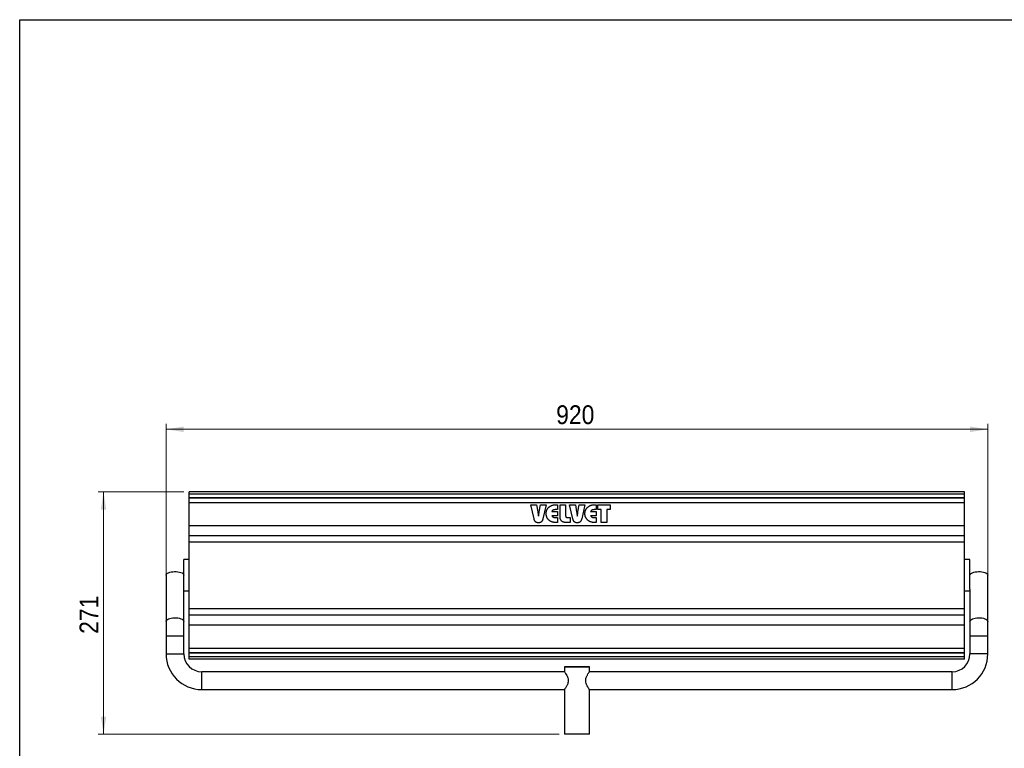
# Model space of a CAD drawing. Header units: millimetres. Extents: x 5 to 415, y 5 to 292.
# Tile 2 of 4: x 10 to 194, y 151 to 287. Entities that reach past the tile are written whole.
import ezdxf

# ---------------------------------------------------------------- set-up
doc = ezdxf.new("R2010")
doc.units = ezdxf.units.MM
doc.linetypes.add('SLD-Continua', pattern=[0])
doc.styles.add('SLDTEXTSTYLE0', font='GOTHIC.TTF', dxfattribs={"width": 0.913})
doc.dimstyles.new('SLDDIMSTYLE1', dxfattribs={"dimtxt": 3.5, "dimasz": 3.302, "dimexe": 0, "dimexo": 0.0625, "dimgap": 0.875, "dimtad": 1, "dimdec": 0, "dimlfac": 6, "dimrnd": 1e-09, "dimzin": 12, "dimdsep": 46, "dimtxsty": 'SLDTEXTSTYLE0', "dimsah": 1, "dimcen": 0.09, "dimadec": 0, "dimazin": 3, "dimtfac": 1, "dimtdec": 0, "dimtofl": 0, "dimtmove": 0, "dimatfit": 3, "dimfxl": 1, "dimfrac": 2, "dimtolj": 1, "dimtzin": 12, "dimarcsym": 0})
doc.dimstyles.new('SLDDIMSTYLE2', dxfattribs={"dimtxt": 3.5, "dimasz": 3.302, "dimexe": 0, "dimexo": 0.0625, "dimgap": 0.875, "dimtad": 1, "dimlfac": 6, "dimrnd": 1e-09, "dimzin": 12, "dimdsep": 46, "dimtxsty": 'SLDTEXTSTYLE0', "dimsah": 1, "dimcen": 0.09, "dimadec": 0, "dimazin": 3, "dimtfac": 1, "dimtofl": 0, "dimtmove": 0, "dimatfit": 3, "dimfxl": 1, "dimfrac": 2, "dimtolj": 1, "dimtzin": 12, "dimarcsym": 0})

# ---------------------------------------------------------------- blocks, each defined once
blk = doc.blocks.new('_D_8')
at = {"color": 7, "linetype": 'SLD-Continua', "lineweight": 0}
for p, q in [((37.31, 173.06), (37.31, 211.61)), ((190.64, 173.06), (190.64, 211.61)), ((190.64, 210.61), (37.31, 210.61))]:
    blk.add_line(p, q, dxfattribs=at)
at = {"color": 7, "linetype": 'SLD-Continua', "lineweight": 18}
for points in [[(37.31, 210.61), (40.61, 210.1), (40.61, 211.12)], [(190.64, 210.61), (187.34, 211.12), (187.34, 210.1)]]:
    blk.add_solid(points, dxfattribs=at)
at = {"color": 7, "linetype": 'SLD-Continua', "lineweight": 18, "insert": (110.1, 215.08), "char_height": 3.5, "attachment_point": 1, "style": 'SLDTEXTSTYLE0'}
blk.add_mtext('920', dxfattribs=at)
blk = doc.blocks.new('_D_9')
at = {"color": 7, "linetype": 'SLD-Continua', "lineweight": 0}
for p, q in [((40.64, 198.94), (24.64, 198.94)), ((25.64, 198.94), (25.64, 153.73)), ((110.64, 153.73), (24.64, 153.73))]:
    blk.add_line(p, q, dxfattribs=at)
at = {"color": 7, "linetype": 'SLD-Continua', "lineweight": 18}
for points in [[(25.64, 198.94), (25.14, 195.64), (26.15, 195.64)], [(25.64, 153.73), (26.15, 157.03), (25.14, 157.03)]]:
    blk.add_solid(points, dxfattribs=at)
at = {"color": 7, "linetype": 'SLD-Continua', "lineweight": 18, "insert": (21.17, 172.46), "char_height": 3.5, "attachment_point": 1, "rotation": 90, "style": 'SLDTEXTSTYLE0'}
blk.add_mtext('271', dxfattribs=at)

msp = doc.modelspace()

# ---------------------------------------------------------------- linework, layer by layer
at = {"color": 7, "linetype": 'SLD-Continua', "lineweight": 25}
for p, q in [((10, 10), (10, 287)), ((10, 287), (410, 287)), ((186.3099, 198.9439), (41.6432, 198.9439)), ((41.6432, 198.5175), (41.6432, 198.9439)), ((186.3099, 198.5175), (41.6432, 198.5175)), ((41.6432, 198.5052), (41.6432, 198.5175)), ((186.3099, 198.5052), (41.6432, 198.5052)), ((41.6432, 197.8087), (41.6432, 198.5052)), ((186.3099, 198.5175), (186.3099, 198.9439)), ((186.3099, 198.5052), (186.3099, 198.5175)), ((186.3099, 197.8087), (186.3099, 198.5052)), ((186.3099, 197.8087), (41.6432, 197.8087)), ((41.6432, 197.782), (41.6432, 197.8087)), ((186.3099, 197.782), (41.6432, 197.782)), ((41.6432, 196.9248), (41.6432, 197.782)), ((186.3099, 196.9248), (41.6432, 196.9248)), ((41.6432, 192.5825), (41.6432, 196.9248)), ((186.3099, 197.782), (186.3099, 197.8087)), ((186.3099, 196.9248), (186.3099, 197.782)), ((186.3099, 192.5825), (186.3099, 196.9248)), ((105.3772, 196.5503), (106.4414, 196.5503)), ((105.9693, 193.9331), (105.3772, 196.5503)), ((106.4414, 196.5503), (106.6744, 195.2139)), ((106.9232, 195.2167), (107.1514, 196.5503)), ((107.1514, 196.5503), (108.228, 196.5503)), ((108.228, 196.5503), (107.6236, 193.9331)), ((109.2855, 195.2783), (110.3333, 195.2783)), ((110.3333, 195.6292), (110.1318, 195.6292)), ((110.2463, 196.5503), (110.3333, 196.5503)), ((110.3333, 196.5503), (110.3333, 195.6292)), ((110.3333, 195.2783), (110.3333, 194.4889)), ((110.8158, 196.5503), (111.8684, 196.5503)), ((110.8158, 194.3922), (110.8158, 196.5503)), ((111.8684, 196.5503), (111.8684, 194.4649)), ((112.614, 196.5503), (113.6783, 196.5503)), ((113.2061, 193.9331), (112.614, 196.5503)), ((113.6783, 196.5503), (113.9113, 195.2139)), ((114.1601, 195.2167), (114.3883, 196.5503)), ((114.3883, 196.5503), (115.4649, 196.5503)), ((115.4649, 196.5503), (114.8604, 193.9331)), ((116.5223, 195.2783), (117.5701, 195.2783)), ((117.5701, 195.6292), (117.3687, 195.6292)), ((117.4831, 196.5503), (117.5701, 196.5503)), ((117.5701, 196.5503), (117.5701, 195.6292)), ((117.5701, 195.2783), (117.5701, 194.4889)), ((117.8772, 196.5503), (120.1579, 196.5503)), ((117.8772, 195.6292), (117.8772, 196.5503)), ((118.4912, 195.6292), (117.8772, 195.6292)), ((118.4912, 193.2169), (118.4912, 195.6292)), ((119.5438, 195.6292), (119.5438, 193.2169)), ((120.1579, 195.6292), (119.5438, 195.6292)), ((120.1579, 196.5503), (120.1579, 195.6292)), ((106.7834, 194.4573), (106.793, 194.3806)), ((110.3333, 194.4889), (109.2807, 194.4889)), ((110.1318, 194.138), (110.3333, 194.138)), ((110.3333, 193.2169), (110.2463, 193.2169)), ((110.3333, 194.138), (110.3333, 193.2169)), ((112.7017, 193.2169), (112.0493, 193.2169)), ((112.2001, 194.138), (112.7017, 194.138)), ((112.7017, 194.138), (112.7017, 193.2169)), ((114.0202, 194.4573), (114.0298, 194.3806)), ((117.5701, 194.4889), (116.5175, 194.4889)), ((117.3687, 194.138), (117.5701, 194.138)), ((117.5701, 193.2169), (117.4831, 193.2169)), ((117.5701, 194.138), (117.5701, 193.2169)), ((119.5438, 193.2169), (118.4912, 193.2169)), ((186.3099, 192.5825), (41.6432, 192.5825)), ((41.6432, 190.7491), (41.6432, 192.5825)), ((186.3099, 190.7491), (186.3099, 192.5825)), ((186.3099, 190.7491), (41.6432, 190.7491)), ((41.6432, 189.5399), (41.6432, 190.7491)), ((186.3099, 190.7491), (41.6432, 190.7491)), ((186.3099, 189.5399), (41.6432, 189.5399)), ((41.6432, 177.1333), (41.6432, 189.5399)), ((186.3099, 189.5399), (186.3099, 190.7491)), ((186.3099, 177.1333), (186.3099, 189.5399)), ((41.6432, 186.3126), (40.6432, 186.3126)), ((40.6432, 183.3959), (40.6432, 186.3126)), ((187.3099, 186.3126), (186.3099, 186.3126)), ((187.3099, 183.3959), (187.3099, 186.3126)), ((37.3099, 183.3959), (37.3099, 174.7751)), ((40.6432, 180.7316), (40.6432, 183.3959)), ((187.3099, 180.7316), (187.3099, 183.3959)), ((190.6432, 174.7751), (190.6432, 183.3959)), ((40.6432, 174.7751), (40.6432, 180.7316)), ((40.6432, 180.4792), (41.6432, 180.4792)), ((186.3099, 180.4792), (187.3099, 180.4792)), ((187.3099, 180.7316), (187.3099, 174.7751)), ((186.3099, 177.1333), (41.6432, 177.1333)), ((41.6432, 175.924), (41.6432, 177.1333)), ((186.3099, 175.924), (186.3099, 177.1333)), ((37.3099, 174.7751), (37.3099, 172.0626)), ((40.6432, 172.0626), (40.6432, 174.7751)), ((186.3099, 175.924), (41.6432, 175.924)), ((186.3099, 175.924), (41.6432, 175.924)), ((41.6432, 174.0907), (41.6432, 175.924)), ((186.3099, 174.0907), (186.3099, 175.924)), ((187.3099, 174.7751), (187.3099, 172.0626)), ((190.6432, 172.0626), (190.6432, 174.7751)), ((186.3099, 174.0907), (41.6432, 174.0907)), ((41.6432, 169.7483), (41.6432, 174.0907)), ((186.3099, 169.7483), (186.3099, 174.0907)), ((37.3099, 172.0626), (37.3099, 168.7292)), ((37.3099, 172.0626), (38.9765, 172.0626)), ((38.9765, 172.0626), (40.6432, 172.0626)), ((40.6432, 168.7292), (40.6432, 172.0626)), ((187.3099, 172.0626), (187.3099, 168.7292)), ((187.3099, 172.0626), (190.6432, 172.0626)), ((190.6432, 168.7292), (190.6432, 172.0626)), ((186.3099, 169.7483), (41.6432, 169.7483)), ((41.6432, 168.8912), (41.6432, 169.7483)), ((186.3099, 168.8912), (186.3099, 169.7483)), ((37.3099, 168.7292), (38.9765, 168.7292)), ((38.9765, 168.7292), (40.6432, 168.7292)), ((186.3099, 168.8912), (41.6432, 168.8912)), ((41.6432, 168.8644), (41.6432, 168.8912)), ((186.3099, 168.8644), (41.6432, 168.8644)), ((41.6432, 168.1679), (41.6432, 168.8644)), ((186.3099, 168.1679), (41.6432, 168.1679)), ((41.6432, 168.1557), (41.6432, 168.1679)), ((186.3099, 168.1557), (41.6432, 168.1557)), ((41.6432, 167.7292), (41.6432, 168.1557)), ((186.3099, 167.7292), (41.6432, 167.7292)), ((186.3099, 168.8644), (186.3099, 168.8912)), ((186.3099, 168.1679), (186.3099, 168.8644)), ((186.3099, 168.1557), (186.3099, 168.1679)), ((186.3099, 167.7292), (186.3099, 168.1557)), ((188.9765, 168.7292), (187.3099, 168.7292)), ((190.6432, 168.7292), (188.9765, 168.7292)), ((111.6506, 165.3959), (43.9765, 165.3959)), ((43.9765, 163.7292), (43.9765, 165.3959)), ((111.6432, 166.3126), (111.6432, 165.3855)), ((116.3099, 165.383), (116.3099, 166.3126)), ((183.9765, 165.3959), (116.3099, 165.3959)), ((183.9765, 163.7292), (183.9765, 165.3959)), ((43.9765, 162.0626), (43.9765, 163.7292)), ((183.9765, 162.0626), (183.9765, 163.7292)), ((43.9765, 162.0626), (111.6432, 162.0626)), ((111.6432, 162.0754), (111.6432, 153.7292)), ((116.3025, 162.0626), (183.9765, 162.0626)), ((116.3099, 153.7292), (116.3099, 162.073))]:
    msp.add_line(p, q, dxfattribs=at)
at = {"color": 7, "linetype": 'SLD-Continua', "lineweight": 25, "flags": 128}
for points in [[(37.3099, 183.3959), (37.34, 183.5242), (37.4293, 183.6479), (37.5744, 183.7625), (37.7703, 183.8639), (38.0098, 183.9483), (38.2842, 184.0128), (38.5836, 184.0549), (38.8972, 184.0733), (39.2137, 184.0671), (39.5216, 184.0367), (39.8099, 183.9832), (40.068, 183.9084), (40.2866, 183.8151), (40.4579, 183.7066), (40.5757, 183.587), (40.6357, 183.4604), (40.6432, 183.3959)], [(187.3099, 183.3959), (187.34, 183.5242), (187.4293, 183.6479), (187.5744, 183.7625), (187.7703, 183.8639), (188.0098, 183.9483), (188.2842, 184.0128), (188.5836, 184.0549), (188.8972, 184.0733), (189.2137, 184.0671), (189.5216, 184.0367), (189.8099, 183.9832), (190.068, 183.9084), (190.2866, 183.8151), (190.4579, 183.7066), (190.5757, 183.587), (190.6357, 183.4604), (190.6432, 183.3959)], [(37.3099, 174.7751), (37.34, 174.9035), (37.4293, 175.0272), (37.5744, 175.1418), (37.7703, 175.2431), (38.0098, 175.3275), (38.2842, 175.392), (38.5836, 175.4341), (38.8972, 175.4525), (39.2137, 175.4464), (39.5216, 175.416), (39.8099, 175.3624), (40.068, 175.2876), (40.2866, 175.1943), (40.4579, 175.0859), (40.5757, 174.9662), (40.6357, 174.8396), (40.6432, 174.7751)], [(187.3099, 174.7751), (187.34, 174.9035), (187.4293, 175.0272), (187.5744, 175.1418), (187.7703, 175.2431), (188.0098, 175.3275), (188.2842, 175.392), (188.5836, 175.4341), (188.8972, 175.4525), (189.2137, 175.4464), (189.5216, 175.416), (189.8099, 175.3624), (190.068, 175.2876), (190.2866, 175.1943), (190.4579, 175.0859), (190.5757, 174.9662), (190.6357, 174.8396), (190.6432, 174.7751)], [(113.9765, 166.3126), (113.6022, 166.3126), (113.2376, 166.3126), (112.8922, 166.3126), (112.5748, 166.3126), (112.2937, 166.3126), (112.0562, 166.3126), (111.8685, 166.3126), (111.7353, 166.3126), (111.6602, 166.3126), (111.6451, 166.3126), (111.6904, 166.3126), (111.7948, 166.3126), (111.9558, 166.3126), (112.1691, 166.3126), (112.4292, 166.3126), (112.7294, 166.3126), (113.0619, 166.3126), (113.4181, 166.3126), (113.7888, 166.3126), (114.1643, 166.3126), (114.5349, 166.3126), (114.8911, 166.3126), (115.2236, 166.3126), (115.5238, 166.3126), (115.7839, 166.3126), (115.9973, 166.3126), (116.1582, 166.3126), (116.2627, 166.3126), (116.308, 166.3126), (116.2929, 166.3126), (116.2177, 166.3126), (116.0846, 166.3126), (115.8968, 166.3126), (115.6593, 166.3126), (115.3783, 166.3126), (115.0609, 166.3126), (114.7154, 166.3126), (114.3508, 166.3126), (113.9765, 166.3126)], [(113.9765, 153.7292), (113.6022, 153.7292), (113.2376, 153.7292), (112.8922, 153.7292), (112.5748, 153.7292), (112.2937, 153.7292), (112.0562, 153.7292), (111.8685, 153.7292), (111.7353, 153.7292), (111.6602, 153.7292), (111.6432, 153.7292)], [(116.3099, 153.7292), (116.2929, 153.7292), (116.2177, 153.7292), (116.0846, 153.7292), (115.8968, 153.7292), (115.6593, 153.7292), (115.3783, 153.7292), (115.0609, 153.7292), (114.7154, 153.7292), (114.3508, 153.7292), (113.9765, 153.7292)]]:
    msp.add_lwpolyline(points, dxfattribs=at)
at = {"color": 7, "linetype": 'SLD-Continua', "lineweight": 25}
for centre, radius, start, end in [((43.9765, 168.7292), 6.6667, 180, 270), ((43.9765, 168.7292), 3.3333, 180, 270), ((183.9765, 168.7292), 3.3333, 270, 0), ((183.9765, 168.7292), 6.6667, 270, 0)]:
    msp.add_arc(centre, radius, start, end, dxfattribs=at)
for points, knots in [([(106.6744, 195.2139), (106.6763, 195.2032), (106.681, 195.1758), (106.6892, 195.1258), (106.6994, 195.0579), (106.7115, 194.9722), (106.7268, 194.8688), (106.7438, 194.7475), (106.7631, 194.6084), (106.7764, 194.5097), (106.7834, 194.4573)], [0, 0, 0, 0, 0.042741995, 0.10906555, 0.198833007, 0.312052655, 0.44885489, 0.60911214, 0.792826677, 1, 1, 1, 1]), ([(106.793, 194.3806), (106.8107, 194.4971), (106.847, 194.7364), (106.8851, 194.9755), (106.9047, 195.0981)], [0, 0, 0, 0, 0.48690311, 1, 1, 1, 1]), ([(106.9047, 195.0981), (106.9067, 195.1125), (106.9103, 195.1384), (106.9158, 195.1724), (106.92, 195.1975), (106.9223, 195.2112), (106.9232, 195.2167)], [0, 0, 0, 0, 0.36344061, 0.65261841, 0.86104736, 1, 1, 1, 1]), ([(108.228, 194.8857), (108.2284, 194.9209), (108.2292, 194.9907), (108.2396, 195.0943), (108.2543, 195.196), (108.2756, 195.2956), (108.3033, 195.3929), (108.3358, 195.4887), (108.376, 195.5817), (108.4211, 195.6729), (108.4716, 195.7612), (108.5279, 195.8458), (108.5899, 195.9259), (108.6563, 196.0028), (108.7278, 196.0755), (108.804, 196.1444), (108.8858, 196.2091), (108.9437, 196.2486), (108.973, 196.2686)], [0, 0, 0, 0, 0.06441749, 0.1278296, 0.19039644, 0.25239902, 0.31408777, 0.37557921, 0.43740386, 0.49948957, 0.56167659, 0.62349134, 0.68521551, 0.74717153, 0.8092671, 0.87174025, 0.93515236, 1, 1, 1, 1]), ([(108.973, 193.4986), (108.9439, 193.5186), (108.8865, 193.5581), (108.8054, 193.623), (108.7291, 193.6916), (108.6577, 193.7644), (108.591, 193.8411), (108.5302, 193.9223), (108.4737, 194.0068), (108.4223, 194.0951), (108.3767, 194.1865), (108.3365, 194.2802), (108.3032, 194.376), (108.2755, 194.4739), (108.2543, 194.574), (108.2396, 194.6761), (108.2292, 194.7801), (108.2284, 194.8502), (108.228, 194.8857)], [0, 0, 0, 0, 0.06437995, 0.12734153, 0.18969294, 0.25166751, 0.31350281, 0.37518581, 0.43688011, 0.49915466, 0.56167903, 0.62338321, 0.68528607, 0.74685461, 0.80914454, 0.8720023, 0.93529084, 1, 1, 1, 1]), ([(108.973, 193.4986), (108.9439, 193.5186), (108.8865, 193.5581), (108.8054, 193.623), (108.7291, 193.6916), (108.6577, 193.7644), (108.591, 193.8411), (108.5302, 193.9223), (108.4737, 194.0068), (108.4223, 194.0951), (108.3767, 194.1865), (108.3365, 194.2802), (108.3032, 194.376), (108.2755, 194.4739), (108.2543, 194.574), (108.2396, 194.6761), (108.2292, 194.7801), (108.2284, 194.8502), (108.228, 194.8857)], [0, 0, 0, 0, 0.06437995, 0.12734153, 0.18969294, 0.25166751, 0.31350281, 0.37518581, 0.43688011, 0.49915466, 0.56167903, 0.62338321, 0.68528607, 0.74685461, 0.80914454, 0.8720023, 0.93529084, 1, 1, 1, 1]), ([(108.973, 196.2686), (109.0104, 196.2914), (109.0875, 196.3382), (109.2156, 196.3942), (109.3558, 196.442), (109.5086, 196.4815), (109.6743, 196.5132), (109.8534, 196.5341), (110.0455, 196.5485), (110.1779, 196.5497), (110.2463, 196.5503)], [0, 0, 0, 0, 0.09947454, 0.20465818, 0.31653871, 0.43556538, 0.56283969, 0.69924577, 0.84486423, 1, 1, 1, 1]), ([(110.1318, 195.6292), (110.1023, 195.6289), (110.0452, 195.6283), (109.9622, 195.625), (109.8847, 195.619), (109.813, 195.61), (109.7468, 195.5993), (109.6863, 195.5857), (109.6316, 195.5694), (109.5666, 195.545), (109.4927, 195.5052), (109.4133, 195.4437), (109.3427, 195.3677), (109.3049, 195.3087), (109.2855, 195.2783)], [0, 0, 0, 0, 0.09137385, 0.17714393, 0.25742841, 0.33236133, 0.40129015, 0.46520457, 0.52435845, 0.57815667, 0.68018493, 0.7831747, 0.88841916, 1, 1, 1, 1]), ([(110.1318, 195.6292), (110.1023, 195.6289), (110.0452, 195.6283), (109.9622, 195.625), (109.8847, 195.619), (109.813, 195.61), (109.7468, 195.5993), (109.6863, 195.5857), (109.6316, 195.5694), (109.5666, 195.545), (109.4927, 195.5052), (109.4133, 195.4437), (109.3427, 195.3677), (109.3049, 195.3087), (109.2855, 195.2783)], [0, 0, 0, 0, 0.09137385, 0.17714393, 0.25742841, 0.33236133, 0.40129015, 0.46520457, 0.52435845, 0.57815667, 0.68018493, 0.7831747, 0.88841916, 1, 1, 1, 1]), ([(113.9113, 195.2139), (113.9131, 195.2032), (113.9178, 195.1758), (113.9261, 195.1258), (113.9362, 195.0579), (113.9484, 194.9722), (113.9637, 194.8688), (113.9807, 194.7475), (113.9999, 194.6084), (114.0132, 194.5097), (114.0202, 194.4573)], [0, 0, 0, 0, 0.042742, 0.10906555, 0.19883301, 0.31205265, 0.44885489, 0.60911214, 0.79282668, 1, 1, 1, 1]), ([(114.0298, 194.3806), (114.0475, 194.4971), (114.0838, 194.7364), (114.122, 194.9755), (114.1415, 195.0981)], [0, 0, 0, 0, 0.48690311, 1, 1, 1, 1]), ([(114.1415, 195.0981), (114.1435, 195.1125), (114.1471, 195.1384), (114.1526, 195.1724), (114.1569, 195.1975), (114.1591, 195.2112), (114.1601, 195.2167)], [0, 0, 0, 0, 0.36344061, 0.65261841, 0.86104736, 1, 1, 1, 1]), ([(115.4649, 194.8857), (115.4653, 194.9209), (115.466, 194.9907), (115.4764, 195.0943), (115.4911, 195.196), (115.5124, 195.2956), (115.5401, 195.3929), (115.5726, 195.4887), (115.6129, 195.5817), (115.6579, 195.6729), (115.7084, 195.7612), (115.7647, 195.8458), (115.8268, 195.9259), (115.8931, 196.0028), (115.9646, 196.0755), (116.0409, 196.1444), (116.1227, 196.2091), (116.1806, 196.2486), (116.2098, 196.2686)], [0, 0, 0, 0, 0.06441749, 0.1278296, 0.19039644, 0.25239902, 0.31408777, 0.37557921, 0.43740386, 0.49948957, 0.56167659, 0.62349134, 0.68521551, 0.74717153, 0.8092671, 0.87174025, 0.93515236, 1, 1, 1, 1]), ([(116.2098, 193.4986), (116.1808, 193.5186), (116.1233, 193.5581), (116.0422, 193.623), (115.9659, 193.6916), (115.8946, 193.7644), (115.8279, 193.8411), (115.767, 193.9223), (115.7105, 194.0068), (115.6592, 194.0951), (115.6136, 194.1865), (115.5734, 194.2802), (115.5401, 194.376), (115.5123, 194.4739), (115.4911, 194.574), (115.4765, 194.6761), (115.466, 194.7801), (115.4653, 194.8502), (115.4649, 194.8857)], [0, 0, 0, 0, 0.06437995, 0.12734153, 0.18969294, 0.25166751, 0.31350281, 0.37518581, 0.43688011, 0.49915466, 0.56167903, 0.62338321, 0.68528607, 0.74685461, 0.80914454, 0.8720023, 0.93529084, 1, 1, 1, 1]), ([(116.2098, 193.4986), (116.1808, 193.5186), (116.1233, 193.5581), (116.0422, 193.623), (115.9659, 193.6916), (115.8946, 193.7644), (115.8279, 193.8411), (115.767, 193.9223), (115.7105, 194.0068), (115.6592, 194.0951), (115.6136, 194.1865), (115.5734, 194.2802), (115.5401, 194.376), (115.5123, 194.4739), (115.4911, 194.574), (115.4765, 194.6761), (115.466, 194.7801), (115.4653, 194.8502), (115.4649, 194.8857)], [0, 0, 0, 0, 0.06437995, 0.12734153, 0.18969294, 0.25166751, 0.31350281, 0.37518581, 0.43688011, 0.49915466, 0.56167903, 0.62338321, 0.68528607, 0.74685461, 0.80914454, 0.8720023, 0.93529084, 1, 1, 1, 1]), ([(116.2098, 196.2686), (116.2473, 196.2914), (116.3244, 196.3382), (116.4524, 196.3942), (116.5926, 196.442), (116.7455, 196.4815), (116.9111, 196.5132), (117.0902, 196.5341), (117.2823, 196.5485), (117.4148, 196.5497), (117.4831, 196.5503)], [0, 0, 0, 0, 0.09947454, 0.20465818, 0.31653871, 0.43556538, 0.56283969, 0.69924577, 0.84486423, 1, 1, 1, 1]), ([(117.3687, 195.6292), (117.3392, 195.6289), (117.2821, 195.6283), (117.1991, 195.625), (117.1215, 195.619), (117.0498, 195.61), (116.9836, 195.5993), (116.9231, 195.5857), (116.8685, 195.5694), (116.8035, 195.545), (116.7295, 195.5052), (116.6502, 195.4437), (116.5795, 195.3677), (116.5417, 195.3087), (116.5223, 195.2783)], [0, 0, 0, 0, 0.09137385, 0.17714393, 0.25742841, 0.33236133, 0.40129015, 0.46520457, 0.52435845, 0.57815667, 0.68018493, 0.7831747, 0.88841916, 1, 1, 1, 1]), ([(117.3687, 195.6292), (117.3392, 195.6289), (117.2821, 195.6283), (117.1991, 195.625), (117.1215, 195.619), (117.0498, 195.61), (116.9836, 195.5993), (116.9231, 195.5857), (116.8685, 195.5694), (116.8035, 195.545), (116.7295, 195.5052), (116.6502, 195.4437), (116.5795, 195.3677), (116.5417, 195.3087), (116.5223, 195.2783)], [0, 0, 0, 0, 0.09137385, 0.17714393, 0.25742841, 0.33236133, 0.40129015, 0.46520457, 0.52435845, 0.57815667, 0.68018493, 0.7831747, 0.88841916, 1, 1, 1, 1]), ([(106.793, 193.1731), (106.7653, 193.1736), (106.7113, 193.1745), (106.6325, 193.183), (106.558, 193.1962), (106.4885, 193.2166), (106.4232, 193.2409), (106.3622, 193.271), (106.3068, 193.3078), (106.255, 193.3491), (106.2083, 193.398), (106.1642, 193.4532), (106.1231, 193.5155), (106.0862, 193.5855), (106.0521, 193.6623), (106.0206, 193.746), (105.9923, 193.8368), (105.9771, 193.9003), (105.9693, 193.9331)], [0, 0, 0, 0, 0.06703754, 0.13106185, 0.19188112, 0.25006723, 0.30632162, 0.36080112, 0.41440119, 0.46715365, 0.52119239, 0.57792168, 0.6382779, 0.70169593, 0.76961272, 0.84180985, 0.91834643, 1, 1, 1, 1]), ([(106.793, 193.1731), (106.7653, 193.1736), (106.7113, 193.1745), (106.6325, 193.183), (106.558, 193.1962), (106.4885, 193.2166), (106.4232, 193.2409), (106.3622, 193.271), (106.3068, 193.3078), (106.255, 193.3491), (106.2083, 193.398), (106.1642, 193.4532), (106.1231, 193.5155), (106.0862, 193.5855), (106.0521, 193.6623), (106.0206, 193.746), (105.9923, 193.8368), (105.9771, 193.9003), (105.9693, 193.9331)], [0, 0, 0, 0, 0.06703754, 0.13106185, 0.19188112, 0.25006723, 0.30632162, 0.36080112, 0.41440119, 0.46715365, 0.52119239, 0.57792168, 0.6382779, 0.70169593, 0.76961272, 0.84180985, 0.91834643, 1, 1, 1, 1]), ([(107.6236, 193.9331), (107.6157, 193.9003), (107.6005, 193.8368), (107.5723, 193.746), (107.5407, 193.6624), (107.5069, 193.5853), (107.4688, 193.5159), (107.4288, 193.453), (107.3845, 193.3978), (107.3371, 193.3494), (107.2853, 193.3075), (107.2293, 193.2713), (107.1683, 193.2409), (107.1026, 193.2163), (107.0321, 193.1962), (106.9565, 193.183), (106.8763, 193.1745), (106.8214, 193.1736), (106.793, 193.1731)], [0, 0, 0, 0, 0.08123303, 0.15737542, 0.22920072, 0.29676772, 0.36012072, 0.41986462, 0.47630174, 0.53044745, 0.58292822, 0.63671404, 0.69091296, 0.74687762, 0.8058238, 0.86741349, 0.93165598, 1, 1, 1, 1]), ([(107.6236, 193.9331), (107.6157, 193.9003), (107.6005, 193.8368), (107.5723, 193.746), (107.5407, 193.6624), (107.5069, 193.5853), (107.4688, 193.5159), (107.4288, 193.453), (107.3845, 193.3978), (107.3371, 193.3494), (107.2853, 193.3075), (107.2293, 193.2713), (107.1683, 193.2409), (107.1026, 193.2163), (107.0321, 193.1962), (106.9565, 193.183), (106.8763, 193.1745), (106.8214, 193.1736), (106.793, 193.1731)], [0, 0, 0, 0, 0.08123303, 0.15737542, 0.22920072, 0.29676772, 0.36012072, 0.41986462, 0.47630174, 0.53044745, 0.58292822, 0.63671404, 0.69091296, 0.74687762, 0.8058238, 0.86741349, 0.93165598, 1, 1, 1, 1]), ([(110.2463, 193.2169), (110.1779, 193.2175), (110.0455, 193.2186), (109.8534, 193.2333), (109.6743, 193.2533), (109.5085, 193.2842), (109.3558, 193.3239), (109.2154, 193.3714), (109.0875, 193.4283), (109.0104, 193.4756), (108.973, 193.4986)], [0, 0, 0, 0, 0.15508681, 0.30065931, 0.4369602, 0.56409813, 0.68308723, 0.79493245, 0.90029623, 1, 1, 1, 1]), ([(110.2463, 193.2169), (110.1779, 193.2175), (110.0455, 193.2186), (109.8534, 193.2333), (109.6743, 193.2533), (109.5085, 193.2842), (109.3558, 193.3239), (109.2154, 193.3714), (109.0875, 193.4283), (109.0104, 193.4756), (108.973, 193.4986)], [0, 0, 0, 0, 0.15508681, 0.30065931, 0.4369602, 0.56409813, 0.68308723, 0.79493245, 0.90029623, 1, 1, 1, 1]), ([(109.2807, 194.4889), (109.2996, 194.4585), (109.3366, 194.3991), (109.4069, 194.3232), (109.486, 194.2609), (109.5605, 194.2215), (109.6258, 194.1971), (109.6812, 194.1816), (109.7422, 194.1677), (109.8091, 194.1573), (109.8815, 194.1481), (109.9597, 194.1422), (110.0438, 194.1389), (110.1019, 194.1383), (110.1318, 194.138)], [0, 0, 0, 0, 0.11013906, 0.21528571, 0.3171174, 0.41917037, 0.47331273, 0.5319223, 0.5961498, 0.66606502, 0.74055982, 0.82107677, 0.90775238, 1, 1, 1, 1]), ([(112.0493, 193.2169), (111.9986, 193.2179), (111.9001, 193.2199), (111.7576, 193.2325), (111.6251, 193.2551), (111.5031, 193.2864), (111.3908, 193.326), (111.289, 193.3752), (111.1976, 193.4341), (111.1158, 193.5014), (111.0446, 193.5791), (110.9832, 193.6665), (110.931, 193.7636), (110.8886, 193.8706), (110.8557, 193.9873), (110.8331, 194.1138), (110.8182, 194.2498), (110.8166, 194.3438), (110.8158, 194.3922)], [0, 0, 0, 0, 0.07754574, 0.15046746, 0.21848365, 0.28267072, 0.34274571, 0.4002073, 0.45502097, 0.50857371, 0.56169796, 0.61555597, 0.67147919, 0.72976326, 0.79110023, 0.85642798, 0.92594376, 1, 1, 1, 1]), ([(112.0493, 193.2169), (111.9986, 193.2179), (111.9001, 193.2199), (111.7576, 193.2325), (111.6251, 193.2551), (111.5031, 193.2864), (111.3908, 193.326), (111.289, 193.3752), (111.1976, 193.4341), (111.1158, 193.5014), (111.0446, 193.5791), (110.9832, 193.6665), (110.931, 193.7636), (110.8886, 193.8706), (110.8557, 193.9873), (110.8331, 194.1138), (110.8182, 194.2498), (110.8166, 194.3438), (110.8158, 194.3922)], [0, 0, 0, 0, 0.07754574, 0.15046746, 0.21848365, 0.28267072, 0.34274571, 0.4002073, 0.45502097, 0.50857371, 0.56169796, 0.61555597, 0.67147919, 0.72976326, 0.79110023, 0.85642798, 0.92594376, 1, 1, 1, 1]), ([(111.8684, 194.4649), (111.8695, 194.439), (111.8715, 194.3902), (111.8859, 194.3217), (111.9125, 194.2641), (111.9486, 194.2161), (111.9974, 194.1806), (112.0557, 194.155), (112.1247, 194.1402), (112.174, 194.1387), (112.2001, 194.138)], [0, 0, 0, 0, 0.14515742, 0.27385716, 0.38966368, 0.49833881, 0.60725541, 0.7236982, 0.8536485, 1, 1, 1, 1]), ([(114.0298, 193.1731), (114.0022, 193.1736), (113.9481, 193.1745), (113.8693, 193.183), (113.7948, 193.1962), (113.7254, 193.2166), (113.66, 193.2409), (113.5991, 193.271), (113.5437, 193.3078), (113.4919, 193.3491), (113.4451, 193.398), (113.401, 193.4532), (113.3599, 193.5155), (113.323, 193.5855), (113.289, 193.6623), (113.2574, 193.746), (113.2292, 193.8368), (113.214, 193.9003), (113.2061, 193.9331)], [0, 0, 0, 0, 0.06703754, 0.13106185, 0.19188112, 0.25006723, 0.30632162, 0.36080112, 0.41440119, 0.46715365, 0.52119239, 0.57792168, 0.6382779, 0.70169593, 0.76961272, 0.84180985, 0.91834643, 1, 1, 1, 1]), ([(114.0298, 193.1731), (114.0022, 193.1736), (113.9481, 193.1745), (113.8693, 193.183), (113.7948, 193.1962), (113.7254, 193.2166), (113.66, 193.2409), (113.5991, 193.271), (113.5437, 193.3078), (113.4919, 193.3491), (113.4451, 193.398), (113.401, 193.4532), (113.3599, 193.5155), (113.323, 193.5855), (113.289, 193.6623), (113.2574, 193.746), (113.2292, 193.8368), (113.214, 193.9003), (113.2061, 193.9331)], [0, 0, 0, 0, 0.06703754, 0.13106185, 0.19188112, 0.25006723, 0.30632162, 0.36080112, 0.41440119, 0.46715365, 0.52119239, 0.57792168, 0.6382779, 0.70169593, 0.76961272, 0.84180985, 0.91834643, 1, 1, 1, 1]), ([(114.8604, 193.9331), (114.8526, 193.9003), (114.8374, 193.8368), (114.8091, 193.746), (114.7775, 193.6624), (114.7437, 193.5853), (114.7057, 193.5159), (114.6656, 193.453), (114.6214, 193.3978), (114.574, 193.3494), (114.5221, 193.3075), (114.4662, 193.2713), (114.4052, 193.2409), (114.3394, 193.2163), (114.2689, 193.1962), (114.1933, 193.183), (114.1132, 193.1745), (114.0582, 193.1736), (114.0298, 193.1731)], [0, 0, 0, 0, 0.081233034, 0.157375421, 0.229200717, 0.296767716, 0.360120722, 0.41986462, 0.476301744, 0.530447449, 0.58292822, 0.636714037, 0.690912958, 0.746877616, 0.805823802, 0.867413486, 0.931655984, 1, 1, 1, 1]), ([(114.8604, 193.9331), (114.8526, 193.9003), (114.8374, 193.8368), (114.8091, 193.746), (114.7775, 193.6624), (114.7437, 193.5853), (114.7057, 193.5159), (114.6656, 193.453), (114.6214, 193.3978), (114.574, 193.3494), (114.5221, 193.3075), (114.4662, 193.2713), (114.4052, 193.2409), (114.3394, 193.2163), (114.2689, 193.1962), (114.1933, 193.183), (114.1132, 193.1745), (114.0582, 193.1736), (114.0298, 193.1731)], [0, 0, 0, 0, 0.081233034, 0.157375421, 0.229200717, 0.296767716, 0.360120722, 0.41986462, 0.476301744, 0.530447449, 0.58292822, 0.636714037, 0.690912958, 0.746877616, 0.805823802, 0.867413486, 0.931655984, 1, 1, 1, 1]), ([(117.4831, 193.2169), (117.4148, 193.2175), (117.2823, 193.2186), (117.0903, 193.2333), (116.9111, 193.2533), (116.7454, 193.2842), (116.5926, 193.3239), (116.4522, 193.3714), (116.3243, 193.4283), (116.2473, 193.4756), (116.2098, 193.4986)], [0, 0, 0, 0, 0.15508681, 0.30065931, 0.4369602, 0.56409813, 0.68308723, 0.79493245, 0.90029623, 1, 1, 1, 1]), ([(117.4831, 193.2169), (117.4148, 193.2175), (117.2823, 193.2186), (117.0903, 193.2333), (116.9111, 193.2533), (116.7454, 193.2842), (116.5926, 193.3239), (116.4522, 193.3714), (116.3243, 193.4283), (116.2473, 193.4756), (116.2098, 193.4986)], [0, 0, 0, 0, 0.15508681, 0.30065931, 0.4369602, 0.56409813, 0.68308723, 0.79493245, 0.90029623, 1, 1, 1, 1]), ([(116.5175, 194.4889), (116.5364, 194.4585), (116.5735, 194.3991), (116.6438, 194.3232), (116.7229, 194.2609), (116.7973, 194.2215), (116.8627, 194.1971), (116.918, 194.1816), (116.979, 194.1677), (117.0459, 194.1573), (117.1183, 194.1481), (117.1966, 194.1422), (117.2807, 194.1389), (117.3387, 194.1383), (117.3687, 194.138)], [0, 0, 0, 0, 0.11013906, 0.21528571, 0.3171174, 0.41917037, 0.47331273, 0.5319223, 0.5961498, 0.66606502, 0.74055982, 0.82107677, 0.90775238, 1, 1, 1, 1]), ([(111.6506, 165.3855), (111.6538, 165.381), (111.661, 165.3712), (111.7812, 165.1996), (111.9721, 164.9031), (112.1875, 164.499), (112.3395, 164.0213), (112.3548, 163.5604), (112.2409, 163.0915), (112.0328, 162.6556), (111.813, 162.3049), (111.6645, 162.0921), (111.6561, 162.0806), (111.6523, 162.0754)], [0, 0, 0, 0, 0.07023377, 0.15501123, 0.24933218, 0.36103316, 0.44748607, 0.53466071, 0.60824403, 0.71726081, 0.82878986, 0.9236985, 1, 1, 1, 1]), ([(116.3025, 162.073), (116.2992, 162.0774), (116.2921, 162.0873), (116.1719, 162.2589), (115.9809, 162.5554), (115.7656, 162.9595), (115.6136, 163.4372), (115.5983, 163.8981), (115.7121, 164.3669), (115.9203, 164.8028), (116.1401, 165.1536), (116.2886, 165.3664), (116.297, 165.3779), (116.3007, 165.383)], [0, 0, 0, 0, 0.07023382, 0.15501128, 0.24933225, 0.36103323, 0.44748612, 0.53466075, 0.60824406, 0.71726086, 0.82878991, 0.92369855, 1, 1, 1, 1])]:
    msp.add_open_spline(points, degree=3, knots=knots, dxfattribs=at)

# ---------------------------------------------------------------- dimensions: what is measured, and where the dimension line sits
at = {"color": 7, "linetype": 'SLD-Continua', "lineweight": 18}
dim = msp.add_linear_dim(base=(37.3099, 210.6106), p1=(190.6432, 172.0626), p2=(37.3099, 172.0626), dimstyle='SLDDIMSTYLE2', dxfattribs=at)
dim.commit()
dim.dimension.update_dxf_attribs({"geometry": '_D_8', "text_midpoint": (113.9765, 210.6106), "dimtype": 160})
dim = msp.add_linear_dim(base=(25.6432, 153.7292), p1=(41.6432, 198.9439), p2=(111.6432, 153.7292), angle=90, dimstyle='SLDDIMSTYLE1', dxfattribs=at)
dim.commit()
dim.dimension.update_dxf_attribs({"geometry": '_D_9', "text_midpoint": (25.6432, 176.3366), "dimtype": 160})

doc.saveas('drawing.dxf')
